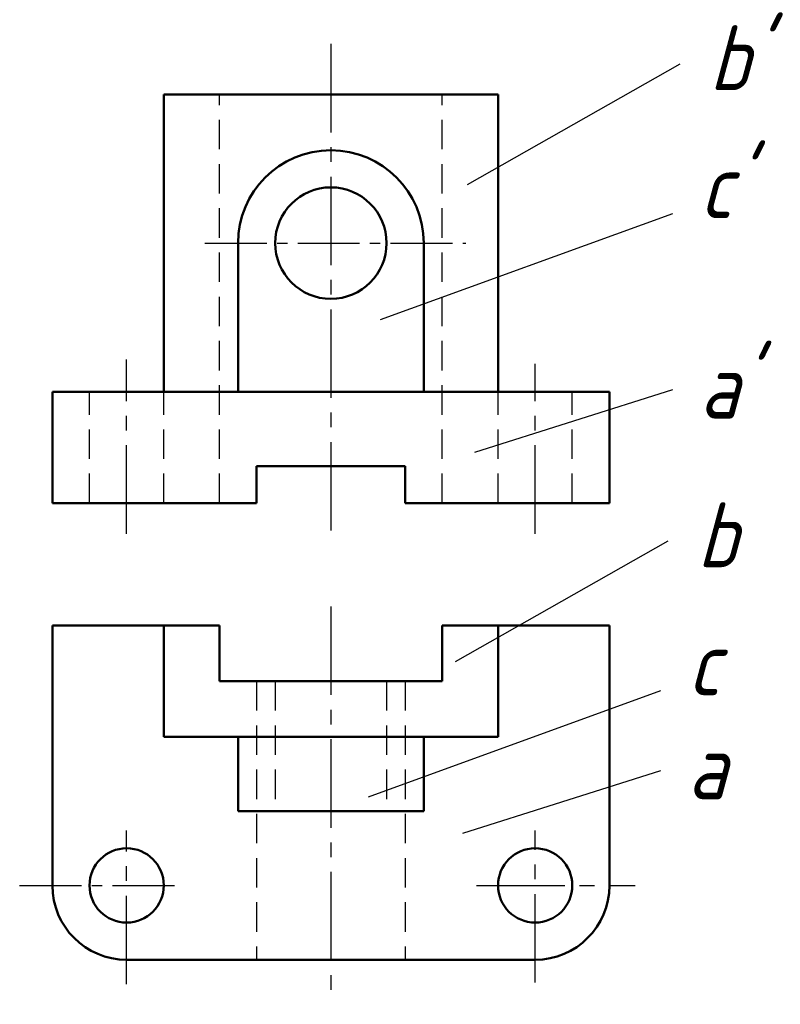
# Model space of a CAD drawing. Header units: millimetres. Extents: x 1152 to 1234, y 142 to 248.
import ezdxf

# ---------------------------------------------------------------- set-up
doc = ezdxf.new("R2010")
doc.units = ezdxf.units.MM
doc.header["$LTSCALE"] = 0.5
doc.linetypes.add('CENTER2', pattern=[28.575, 19.05, -3.175, 3.175, -3.175])
doc.linetypes.add('DASHED2', pattern=[9.525, 6.35, -3.175])
for name, color, linetype, lineweight in [('点画线层', 3, 'CENTER2', 25), ('粗实线层', 7, 'Continuous', 50), ('虚线层', 2, 'DASHED2', 25)]:
    doc.layers.add(name, color=color, linetype=linetype, lineweight=lineweight)
doc.layers.add('细实线层', color=7, linetype='Continuous')
doc.styles.add('工程斜体', font='gbeitc.shx', dxfattribs={"bigfont": 'gbcbig.shx'})

msp = doc.modelspace()

# ---------------------------------------------------------------- linework, layer by layer
at = {"layer": '点画线层', "color": 7}
for p, q in [((1185.21, 245.65), (1185.21, 192.72)), ((1163.21, 192.92), (1163.21, 211.67)), ((1207.21, 192.92), (1207.21, 211.22)), ((1185.21, 185.08), (1185.21, 142.25)), ((1163.21, 144.42), (1163.21, 160.95)), ((1207.21, 144.6), (1207.21, 160.95)), ((1200.89, 155.05), (1217.98, 155.05))]:
    msp.add_line(p, q, dxfattribs=at)
at = {"layer": '点画线层', "color": 7, "ltscale": 0.7}
for p, q in [((1171.64, 224.21), (1199.73, 224.21)), ((1151.69, 155.05), (1169.42, 155.05))]:
    msp.add_line(p, q, dxfattribs=at)
at = {"layer": '粗实线层'}
for p, q in [((1167.21, 240.21), (1203.21, 240.21)), ((1167.21, 240.21), (1167.21, 208.21)), ((1203.21, 240.21), (1203.21, 208.21)), ((1175.21, 224.21), (1175.21, 208.21)), ((1195.21, 208.21), (1195.21, 224.21)), ((1155.21, 196.21), (1155.21, 208.21)), ((1155.21, 208.21), (1163.21, 208.21)), ((1163.21, 208.21), (1207.21, 208.21)), ((1207.21, 208.21), (1215.21, 208.21)), ((1215.21, 196.21), (1215.21, 208.21)), ((1177.21, 200.21), (1177.21, 196.21)), ((1193.21, 200.21), (1177.21, 200.21)), ((1193.21, 196.21), (1193.21, 200.21)), ((1155.21, 196.21), (1163.21, 196.21)), ((1163.21, 196.21), (1177.21, 196.21)), ((1193.21, 196.21), (1207.21, 196.21)), ((1207.21, 196.21), (1215.21, 196.21)), ((1155.21, 183.05), (1155.21, 155.05)), ((1167.21, 183.05), (1155.21, 183.05)), ((1167.21, 183.05), (1167.21, 171.05)), ((1173.21, 183.05), (1167.21, 183.05)), ((1173.21, 177.05), (1173.21, 183.05)), ((1197.21, 183.05), (1197.21, 177.05)), ((1203.21, 183.05), (1197.21, 183.05)), ((1203.21, 171.05), (1203.21, 183.05)), ((1215.21, 183.05), (1203.21, 183.05)), ((1215.21, 155.05), (1215.21, 183.05)), ((1197.21, 177.05), (1173.21, 177.05)), ((1167.21, 171.05), (1203.21, 171.05)), ((1175.21, 163.05), (1175.21, 171.05)), ((1195.21, 163.05), (1195.21, 171.05)), ((1195.21, 163.05), (1175.21, 163.05)), ((1163.21, 147.05), (1207.21, 147.05))]:
    msp.add_line(p, q, dxfattribs=at)
for centre, radius in [((1185.21, 224.21), 6), ((1163.21, 155.05), 4), ((1207.21, 155.05), 4)]:
    msp.add_circle(centre, radius, dxfattribs=at)
for centre, radius, start, end in [((1185.21, 224.21), 10, 0, 180), ((1163.21, 155.05), 8, 180, 270), ((1207.21, 155.05), 8, 270, 0)]:
    msp.add_arc(centre, radius, start, end, dxfattribs=at)
at = {"layer": '细实线层', "color": 7}
for p, q in [((1199.93, 230.53), (1222.82, 243.52)), ((1190.57, 215.98), (1222.04, 227.41)), ((1200.71, 201.69), (1222.04, 208.44)), ((1198.63, 179.15), (1221.52, 192.14)), ((1189.27, 164.6), (1220.74, 176.03)), ((1199.41, 160.69), (1220.74, 167.44))]:
    msp.add_line(p, q, dxfattribs=at)
at = {"layer": '虚线层', "color": 7}
for p, q in [((1173.21, 196.21), (1173.21, 240.21)), ((1197.21, 196.21), (1197.21, 240.21)), ((1159.21, 196.21), (1159.21, 208.21)), ((1167.21, 196.21), (1167.21, 208.21)), ((1203.21, 196.21), (1203.21, 208.21)), ((1211.21, 196.21), (1211.21, 208.21)), ((1177.21, 177.05), (1177.21, 147.05)), ((1179.21, 177.05), (1179.21, 163.05)), ((1191.21, 177.05), (1191.21, 163.05)), ((1193.21, 177.05), (1193.21, 147.05))]:
    msp.add_line(p, q, dxfattribs=at)

# ---------------------------------------------------------------- texts
at = {"layer": '细实线层', "color": 7, "style": '工程斜体'}
for s, p in [("b'", (1225.94, 240.66)), ("c'", (1224.9, 226.89)), ("a'", (1224.9, 205.32)), ('b', (1224.64, 189.29)), ('c', (1223.6, 175.51)), ('a', (1223.6, 164.33))]:
    msp.add_text(s, height=7, dxfattribs=at).set_placement(p)

doc.saveas('drawing.dxf')
